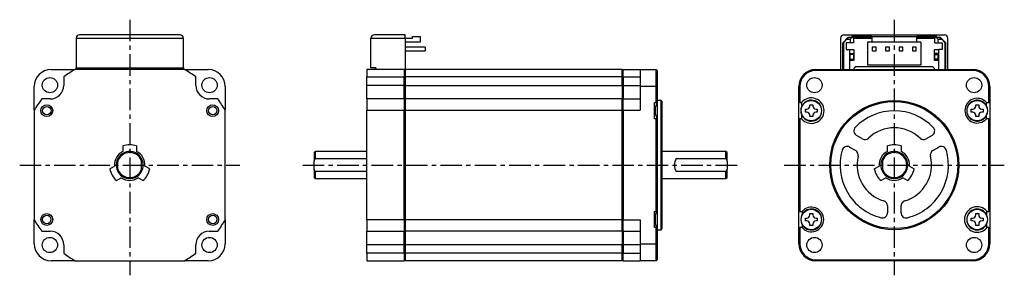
# Model space of a CAD drawing. Extents: x -258 to 32, y -32 to 43.
import ezdxf

# ---------------------------------------------------------------- set-up
doc = ezdxf.new("R2010")
doc.units = 0
doc.header["$MEASUREMENT"] = 0
doc.linetypes.add('CENTER', pattern=[10.16, 6.35, -1.27, 1.27, -1.27])
doc.layers.get('0').update_dxf_attribs({"linetype": 'CONTINUOUS'})

# ---------------------------------------------------------------- blocks, each defined once
blk = doc.blocks.new('A$C933966e2')
at = {"linetype": 'CENTER'}
for p, q in [((-225.8, 42.87), (-225.8, -32.5)), ((0, 42.87), (0, -32.5)), ((-258.3, 0), (-193.3, 0)), ((-174.69, 0), (-45.97, 0)), ((-32.5, 0), (32.5, 0))]:
    blk.add_line(p, q, dxfattribs=at)
at = {"color": 7, "linetype": 'Continuous', "lineweight": 25}
for p, q in [((-210.95, 38.4), (-240.65, 38.4)), ((-144.45, 38.4), (-153.55, 38.4)), ((-144.45, 37.4), (-144.45, 38.4)), ((-142.25, 37.45), (-142.25, 37.95)), ((-142.25, 37.95), (-140.05, 37.95)), ((-140.05, 37.95), (-140.05, 36.25)), ((-14.85, 38.4), (14.85, 38.4)), ((-6.64, 37.9), (-12.5, 37.9)), ((-12.5, 37.6), (-12.5, 37.9)), ((-6.64, 37.95), (-6.64, 36.25)), ((-6.64, 37.95), (6.64, 37.95)), ((6.64, 36.25), (6.64, 37.95)), ((12.5, 37.9), (6.64, 37.9)), ((12.5, 37.9), (12.5, 37.6)), ((-241.65, 37.4), (-241.65, 28.65)), ((-241.65, 37.4), (-209.95, 37.4)), ((-209.95, 28.65), (-209.95, 37.4)), ((-154.55, 37.4), (-144.45, 37.4)), ((-154.55, 28.65), (-154.55, 37.4)), ((-144.45, 37.45), (-142.25, 37.45)), ((-144.45, 37.4), (-144.45, 28.2)), ((-140.05, 36.25), (-144.45, 36.25)), ((-15.85, 37.4), (-15.85, 28.2)), ((-13.7, 37.6), (-15.2, 36.1)), ((-14.9, 36.2), (-15.2, 35.9)), ((-15.2, 28.2), (-15.2, 36.1)), ((-14.9, 36.2), (-14, 37.1)), ((-14.9, 28.2), (-14.9, 36.2)), ((-13, 36.1), (-14.2, 36.1)), ((-14.2, 36.1), (-14.2, 34.1)), ((-13.5, 37.6), (-14, 37.1)), ((-14, 37.1), (-13, 37.1)), ((-12.5, 37.6), (-13.7, 37.6)), ((-12.5, 37.6), (-13, 37.1)), ((-13, 37.1), (-13, 36.1)), ((-12, 36.1), (-13, 36.1)), ((-12.5, 37.6), (-12, 37.6)), ((-12, 37.6), (-12, 36.1)), ((-6.64, 37.6), (-12, 37.6)), ((-12, 37.25), (-11.8, 37.25)), ((-11.8, 37.25), (-11.8, 37.45)), ((-11.8, 37.45), (-6.64, 37.45)), ((-7.89, 36.25), (-7.89, 29.45)), ((-6.64, 36.25), (-7.89, 36.25)), ((6.64, 36.25), (-6.64, 36.25)), ((12, 37.6), (6.64, 37.6)), ((6.64, 37.45), (11.8, 37.45)), ((7.89, 36.25), (6.64, 36.25)), ((7.89, 36.25), (7.89, 29.45)), ((11.8, 37.45), (11.8, 37.25)), ((11.8, 37.25), (12, 37.25)), ((12, 37.6), (12.5, 37.6)), ((12, 36.1), (12, 37.6)), ((12, 36.1), (13, 36.1)), ((12.5, 37.6), (13, 37.1)), ((13.7, 37.6), (12.5, 37.6)), ((13, 36.1), (13, 37.1)), ((13, 37.1), (14, 37.1)), ((13, 36.1), (14.2, 36.1)), ((13.5, 37.6), (14, 37.1)), ((15.2, 36.1), (13.7, 37.6)), ((14, 37.1), (14.9, 36.2)), ((14.2, 34.1), (14.2, 36.1)), ((14.9, 36.2), (14.9, 28.2)), ((14.9, 36.2), (15.2, 35.9)), ((15.2, 28.2), (15.2, 36.1)), ((15.85, 28.2), (15.85, 37.4)), ((-138.55, 34.82), (-144.45, 34.82)), ((-144.45, 33.68), (-138.55, 33.68)), ((-138.55, 34.82), (-138.55, 33.68)), ((-14.2, 34.1), (-13.2, 34.1)), ((-13.2, 34.1), (-13.2, 28.2)), ((-11.8, 33.95), (-13.2, 33.95)), ((-13, 32.95), (-12, 32.95)), ((-13, 32.62), (-13, 32.95)), ((-12, 32.62), (-13, 32.62)), ((-13, 31.25), (-13, 32.62)), ((-12, 32.95), (-12, 32.62)), ((-12, 32.62), (-12, 31.25)), ((-11.8, 30.95), (-11.8, 33.95)), ((-5.37, 34.82), (-6.51, 34.82)), ((-6.51, 34.82), (-6.51, 33.68)), ((-6.51, 33.68), (-5.37, 33.68)), ((-5.37, 33.68), (-5.37, 34.82)), ((-2.55, 34.82), (-2.55, 33.68)), ((-1.41, 34.82), (-2.55, 34.82)), ((-2.55, 33.68), (-1.41, 33.68)), ((-1.41, 33.68), (-1.41, 34.82)), ((1.41, 34.82), (1.41, 33.68)), ((2.55, 34.82), (1.41, 34.82)), ((1.41, 33.68), (2.55, 33.68)), ((2.55, 33.68), (2.55, 34.82)), ((6.51, 34.82), (5.37, 34.82)), ((5.37, 34.82), (5.37, 33.68)), ((5.37, 33.68), (6.51, 33.68)), ((6.51, 33.68), (6.51, 34.82)), ((13.2, 33.95), (11.8, 33.95)), ((11.8, 33.95), (11.8, 30.95)), ((13, 32.95), (12, 32.95)), ((12, 32.62), (12, 32.95)), ((12, 32.62), (13, 32.62)), ((12, 31.25), (12, 32.62)), ((13, 32.62), (13, 32.95)), ((13, 31.25), (13, 32.62)), ((13.2, 28.2), (13.2, 34.1)), ((14.2, 34.1), (13.2, 34.1)), ((-13.2, 30.95), (-11.8, 30.95)), ((-13, 31.25), (-12, 31.25)), ((-13, 30.95), (-13, 31.25)), ((-12, 31.25), (-12, 30.95)), ((-11.3, 29.1), (-11.8, 28.6)), ((-11.3, 29.1), (11.3, 29.1)), ((7.89, 29.45), (-7.89, 29.45)), ((11.8, 28.6), (11.3, 29.1)), ((11.8, 30.95), (13.2, 30.95)), ((13, 31.25), (12, 31.25)), ((12, 30.95), (12, 31.25)), ((13, 30.95), (13, 31.25)), ((-249, 28.2), (-241.96, 28.2)), ((-209.64, 28.2), (-241.96, 28.2)), ((-241.65, 28.65), (-209.95, 28.65)), ((-241.65, 28.2), (-241.65, 28.65)), ((-209.95, 28.65), (-209.95, 28.2)), ((-209.64, 28.2), (-202.6, 28.2)), ((-144.75, 28.2), (-155.8, 28.2)), ((-155.8, 28.2), (-155.8, 26)), ((-153.15, 28.65), (-154.55, 28.65)), ((-153.15, 28.65), (-153.15, 28.2)), ((-144.75, 28.2), (-144.75, 26)), ((-144.45, 27.9), (-144.75, 28.2)), ((-144.45, 28.2), (-144.75, 28.2)), ((-80.4, 28.2), (-144.45, 28.2)), ((-144.45, 28.2), (-144.45, 26)), ((-80.4, 26), (-80.4, 28.2)), ((-80.1, 28.2), (-80.4, 27.9)), ((-80.1, 26), (-80.1, 28.2)), ((-80.1, 28.2), (-75, 28.2)), ((-75, 28.2), (-75, 23.2)), ((-75, 28.2), (-70.3, 28.2)), ((-70.3, 23.2), (-70.3, 28.2)), ((-70, 27.9), (-70.3, 28.2)), ((-70, 27.9), (-70, 23.2)), ((-23.2, 27.9), (-23.2, 28.2)), ((-23.2, 28.2), (23.2, 28.2)), ((23.2, 27.9), (-23.2, 27.9)), ((-11.8, 28.2), (-11.8, 28.6)), ((11.8, 28.6), (11.8, 28.2)), ((23.2, 28.2), (23.2, 27.9)), ((-245.3, 26), (-245.3, 23.5)), ((-206.3, 23.5), (-206.3, 26)), ((-155.8, 26), (-144.75, 26)), ((-155.8, 23.5), (-155.8, 26)), ((-144.75, 23.5), (-155.8, 23.5)), ((-155.8, 19.5), (-155.8, 23.5)), ((-144.75, 23.5), (-144.75, 26)), ((-144.75, 26), (-144.45, 25.85)), ((-144.75, 19.5), (-144.75, 23.5)), ((-144.45, 23.5), (-144.75, 23.5)), ((-80.4, 26), (-144.45, 26)), ((-144.45, 26), (-144.45, 23.5)), ((-144.45, 23.5), (-80.4, 23.5)), ((-144.45, 23.5), (-144.45, 19.5)), ((-80.4, 23.5), (-80.4, 26)), ((-80.4, 25.85), (-80.1, 26)), ((-80.4, 23.5), (-80.4, 19.5)), ((-80.1, 23.5), (-80.4, 23.5)), ((-80.1, 26), (-80.1, 23.5)), ((-80.1, 26), (-75, 26)), ((-80.1, 23.5), (-80.1, 19.5)), ((-80.1, 23.5), (-75, 23.5)), ((-254, 16.16), (-254, 23.2)), ((-197.6, 23.2), (-197.6, 16.16)), ((-75, 23.2), (-75, 16.16)), ((-70.3, 23.2), (-75, 23.2)), ((-70.3, 18.45), (-70.3, 23.2)), ((-70.3, 23.2), (-70, 23.2)), ((-70, 23.2), (-70, 18.45)), ((-28.2, 18.45), (-28.2, 23.2)), ((-28.2, 23.2), (-27.9, 23.2)), ((-27.9, 23.2), (-27.9, 18.45)), ((27.9, 18.45), (27.9, 23.2)), ((27.9, 23.2), (28.2, 23.2)), ((28.2, 23.2), (28.2, 18.45)), ((-249.3, 19.5), (-251.8, 19.5)), ((-199.8, 19.5), (-202.3, 19.5)), ((-144.75, 19.5), (-155.8, 19.5)), ((-155.8, 19.5), (-155.8, 16.16)), ((-144.75, 19.5), (-144.75, 16.16)), ((-144.45, 19.2), (-144.75, 19.5)), ((-80.4, 19.5), (-144.45, 19.5)), ((-144.45, 19.5), (-144.45, 16.16)), ((-80.4, 16.16), (-80.4, 19.5)), ((-80.1, 19.5), (-80.4, 19.2)), ((-80.1, 16.16), (-80.1, 19.5)), ((-80.1, 19.5), (-75, 19.5)), ((-70.8, 18.45), (-70.3, 18.45)), ((-70.8, 13.65), (-70.8, 18.45)), ((-70, 18.45), (-70.55, 17.18)), ((-70, 18.45), (-70.3, 18.45)), ((-68.8, 19.05), (-70, 19.05)), ((-70, 18.48), (-70, 13.62)), ((-68.5, 18.75), (-68.8, 19.05)), ((-68.8, 0), (-68.8, 19.05)), ((-68.5, 0), (-68.5, 18.75)), ((-27.9, 18.45), (-28.2, 18.45)), ((-28.2, 13.65), (-28.2, 18.45)), ((-27.9, 18.45), (-27.39, 18.45)), ((-27.39, 18.45), (-27.39, 17.18)), ((-24.94, 17.8), (-24.06, 17.8)), ((-24.94, 17.39), (-24.94, 17.8)), ((-24.06, 17.8), (-24.06, 17.39)), ((24.06, 17.8), (24.94, 17.8)), ((24.06, 17.39), (24.06, 17.8)), ((24.94, 17.8), (24.94, 17.39)), ((27.25, 18.45), (27.9, 18.45)), ((27.25, 17.48), (27.25, 18.45)), ((27.9, 18.45), (28.2, 18.45)), ((28.2, 18.45), (28.2, 13.65)), ((-254, 16.16), (-254, -16.16)), ((-197.6, -16.16), (-197.6, 16.16)), ((-155.8, 16.16), (-144.75, 16.16)), ((-155.8, -16.16), (-155.8, 16.16)), ((-144.75, -16.16), (-144.75, 16.16)), ((-144.75, 16.16), (-144.45, 16.08)), ((-144.45, 16.16), (-80.4, 16.16)), ((-144.45, 16.16), (-144.45, -16.16)), ((-80.4, -16.16), (-80.4, 16.16)), ((-80.4, 16.08), (-80.1, 16.16)), ((-80.1, 16.16), (-80.1, -16.16)), ((-80.1, 16.16), (-75, 16.16)), ((-70.8, 17.18), (-70.55, 17.18)), ((-70.55, 14.92), (-70.8, 14.92)), ((-70.78, 17.18), (-70.78, 16.05)), ((-70.78, 16.05), (-70.78, 14.92)), ((-70.58, 17.18), (-70.58, 16.05)), ((-70.58, 16.05), (-70.58, 14.97)), ((-70.55, 14.91), (-70.55, 17.19)), ((-70.55, 14.92), (-70, 13.65)), ((-27.39, 14.92), (-27.39, 13.65)), ((-26.25, 16.49), (-25.84, 16.49)), ((-26.25, 15.61), (-26.25, 16.49)), ((-25.84, 15.61), (-26.25, 15.61)), ((-24.94, 14.3), (-24.94, 14.71)), ((-24.06, 14.71), (-24.06, 14.3)), ((-23.16, 16.49), (-22.75, 16.49)), ((-22.75, 15.61), (-23.16, 15.61)), ((-22.75, 16.49), (-22.75, 15.61)), ((22.75, 16.49), (23.16, 16.49)), ((22.75, 15.61), (22.75, 16.49)), ((23.16, 15.61), (22.75, 15.61)), ((24.06, 14.3), (24.06, 14.71)), ((24.94, 14.71), (24.94, 14.3)), ((25.84, 16.49), (26.25, 16.49)), ((26.25, 15.61), (25.84, 15.61)), ((26.25, 16.49), (26.25, 15.61)), ((27.25, 13.65), (27.25, 14.62)), ((-70.3, 13.65), (-70.8, 13.65)), ((-70.3, -13.65), (-70.3, 13.65)), ((-70, 13.65), (-70.3, 13.65)), ((-70, 13.65), (-70, -13.65)), ((-28.2, -13.65), (-28.2, 13.65)), ((-27.9, 13.65), (-28.2, 13.65)), ((-27.9, 13.65), (-27.9, -13.65)), ((-27.39, 13.65), (-27.9, 13.65)), ((-24.06, 14.3), (-24.94, 14.3)), ((24.94, 14.3), (24.06, 14.3)), ((27.9, 13.65), (27.25, 13.65)), ((27.9, -13.65), (27.9, 13.65)), ((27.9, 13.65), (28.2, 13.65)), ((28.2, 13.65), (28.2, -13.65)), ((-9.39, 7.73), (-11.19, 8.77)), ((11.19, 8.77), (9.39, 7.73)), ((-227.8, 5.66), (-227.8, 4.03)), ((-223.8, 5.66), (-223.8, 4.03)), ((-171, 4), (-171.3, 3.7)), ((-171.3, 3.7), (-171.3, 1.2)), ((-155.8, 4), (-171, 4)), ((-171, 4), (-171, 1.94)), ((-49.7, 4), (-68.5, 4)), ((-49.4, 3.7), (-49.7, 4)), ((-49.7, 1.94), (-49.7, 4)), ((-49.4, 1.2), (-49.4, 3.7)), ((-13.19, 5.3), (-11.39, 4.27)), ((-2, 4.03), (-2, 5.66)), ((2, 5.66), (2, 4.03)), ((11.39, 4.27), (13.19, 5.3)), ((-222.3, 1.2), (-222.3, 1.94)), ((-222.3, -1.2), (-222.3, 1.2)), ((-171.3, 1.2), (-171, 1.94)), ((-171.3, -1.2), (-171.3, 1.2)), ((-171, 1.94), (-155.8, 1.94)), ((-68.8, -19.05), (-68.8, 0)), ((-68.5, -18.75), (-68.5, 0)), ((-64.4, 1.94), (-49.7, 1.94)), ((-49.7, 1.94), (-49.4, 1.2)), ((-49.4, 1.2), (-49.4, -1.2)), ((-3.5, 1.94), (-3.5, 1.2)), ((-3.5, 1.2), (-3.5, -1.2)), ((-231.7, -1.1), (-230.29, -0.28)), ((-222.3, -1.94), (-222.3, -1.2)), ((-219.9, -1.1), (-221.31, -0.28)), ((-171, -1.94), (-171.3, -1.2)), ((-171.3, -1.2), (-171.3, -3.7)), ((-155.8, -1.94), (-171, -1.94)), ((-171, -1.94), (-171, -4)), ((-49.7, -1.94), (-64.4, -1.94)), ((-49.4, -1.2), (-49.7, -1.94)), ((-49.7, -4), (-49.7, -1.94)), ((-49.4, -3.7), (-49.4, -1.2)), ((-5.9, -1.1), (-4.49, -0.28)), ((-3.5, -1.2), (-3.5, -1.94)), ((4.49, -0.28), (5.9, -1.1)), ((-229.7, -4.56), (-228.29, -3.75)), ((-221.9, -4.56), (-223.31, -3.75)), ((-171.3, -3.7), (-171, -4)), ((-171, -4), (-155.8, -4)), ((-68.5, -4), (-49.7, -4)), ((-49.7, -4), (-49.4, -3.7)), ((-2.49, -3.75), (-3.9, -4.56)), ((3.9, -4.56), (2.49, -3.75)), ((-70.8, -13.65), (-70.3, -13.65)), ((-70.8, -18.45), (-70.8, -13.65)), ((-70, -13.65), (-70.66, -14.62)), ((-70.58, -14.48), (-70.58, -16.05)), ((-70, -13.65), (-70.3, -13.65)), ((-70, -13.65), (-70, -18.48)), ((-27.9, -13.65), (-28.2, -13.65)), ((-28.2, -18.45), (-28.2, -13.65)), ((-27.9, -13.65), (-27.25, -13.65)), ((-27.25, -13.65), (-27.25, -14.62)), ((-24.94, -14.3), (-24.06, -14.3)), ((-24.94, -14.71), (-24.94, -14.3)), ((-24.06, -14.3), (-24.06, -14.71)), ((-2, -12), (-2, -14.07)), ((2, -14.07), (2, -12)), ((24.06, -14.3), (24.94, -14.3)), ((24.06, -14.71), (24.06, -14.3)), ((24.94, -14.3), (24.94, -14.71)), ((27.35, -14.84), (27.35, -13.65)), ((27.39, -13.65), (27.35, -13.65)), ((27.39, -13.65), (27.9, -13.65)), ((28.2, -13.65), (27.9, -13.65)), ((28.2, -13.65), (28.2, -18.45)), ((-254, -23.2), (-254, -16.16)), ((-197.6, -16.16), (-197.6, -23.2)), ((-155.8, -16.16), (-155.8, -19.5)), ((-144.75, -16.16), (-155.8, -16.16)), ((-144.45, -16.08), (-144.75, -16.16)), ((-144.75, -16.16), (-144.75, -19.5)), ((-80.4, -16.16), (-144.45, -16.16)), ((-144.45, -16.16), (-144.45, -19.5)), ((-80.1, -16.16), (-80.4, -16.08)), ((-80.4, -19.5), (-80.4, -16.16)), ((-80.1, -16.16), (-75, -16.16)), ((-80.1, -19.5), (-80.1, -16.16)), ((-75, -16.16), (-75, -23.2)), ((-70.8, -14.62), (-70.66, -14.62)), ((-70.78, -14.62), (-70.78, -16.05)), ((-70.78, -16.05), (-70.78, -17.48)), ((-70.58, -16.05), (-70.58, -17.62)), ((-26.25, -15.61), (-25.84, -15.61)), ((-26.25, -16.49), (-26.25, -15.61)), ((-25.84, -16.49), (-26.25, -16.49)), ((-24.94, -17.8), (-24.94, -17.39)), ((-24.06, -17.39), (-24.06, -17.8)), ((-23.16, -15.61), (-22.75, -15.61)), ((-22.75, -16.49), (-23.16, -16.49)), ((-22.75, -15.61), (-22.75, -16.49)), ((22.75, -15.61), (23.16, -15.61)), ((22.75, -16.49), (22.75, -15.61)), ((23.16, -16.49), (22.75, -16.49)), ((24.06, -17.8), (24.06, -17.39)), ((24.94, -17.39), (24.94, -17.8)), ((25.84, -15.61), (26.25, -15.61)), ((26.25, -16.49), (25.84, -16.49)), ((26.25, -15.61), (26.25, -16.49)), ((27.35, -18.45), (27.35, -17.26)), ((-251.8, -19.5), (-249.3, -19.5)), ((-202.3, -19.5), (-199.8, -19.5)), ((-155.8, -19.5), (-144.75, -19.5)), ((-155.8, -23.5), (-155.8, -19.5)), ((-144.75, -19.5), (-144.45, -19.2)), ((-144.75, -23.5), (-144.75, -19.5)), ((-80.4, -19.5), (-144.45, -19.5)), ((-144.45, -19.5), (-144.45, -23.5)), ((-80.4, -19.2), (-80.1, -19.5)), ((-80.4, -19.5), (-80.4, -23.5)), ((-80.1, -19.5), (-75, -19.5)), ((-80.1, -19.5), (-80.1, -23.5)), ((-70.66, -17.48), (-70.8, -17.48)), ((-70.3, -18.45), (-70.8, -18.45)), ((-70.66, -17.48), (-70, -18.45)), ((-70.3, -23.2), (-70.3, -18.45)), ((-70.3, -18.45), (-70, -18.45)), ((-70, -18.45), (-70, -23.2)), ((-70, -19.05), (-68.8, -19.05)), ((-68.8, -19.05), (-68.5, -18.75)), ((-28.2, -23.2), (-28.2, -18.45)), ((-28.2, -18.45), (-27.9, -18.45)), ((-27.9, -18.45), (-27.9, -23.2)), ((-27.25, -18.45), (-27.9, -18.45)), ((-27.25, -17.48), (-27.25, -18.45)), ((-24.06, -17.8), (-24.94, -17.8)), ((24.94, -17.8), (24.06, -17.8)), ((27.35, -18.45), (27.39, -18.45)), ((27.9, -18.45), (27.39, -18.45)), ((27.9, -23.2), (27.9, -18.45)), ((27.9, -18.45), (28.2, -18.45)), ((28.2, -18.45), (28.2, -23.2)), ((-75, -23.2), (-70.3, -23.2)), ((-75, -23.2), (-75, -28.2)), ((-70.3, -28.2), (-70.3, -23.2)), ((-70, -23.2), (-70.3, -23.2)), ((-70, -23.2), (-70, -27.9)), ((-27.9, -23.2), (-28.2, -23.2)), ((28.2, -23.2), (27.9, -23.2)), ((-245.3, -23.5), (-245.3, -26)), ((-206.3, -26), (-206.3, -23.5)), ((-144.75, -23.5), (-155.8, -23.5)), ((-155.8, -26), (-155.8, -23.5)), ((-144.75, -26), (-155.8, -26)), ((-155.8, -26), (-155.8, -28.2)), ((-144.45, -23.5), (-144.75, -23.5)), ((-144.75, -26), (-144.75, -23.5)), ((-144.45, -25.85), (-144.75, -26)), ((-144.75, -26), (-144.75, -28.2)), ((-80.4, -23.5), (-144.45, -23.5)), ((-144.45, -23.5), (-144.45, -26)), ((-80.4, -26), (-144.45, -26)), ((-144.45, -26), (-144.45, -28.2)), ((-80.4, -26), (-80.4, -23.5)), ((-80.1, -23.5), (-80.4, -23.5)), ((-80.1, -26), (-80.4, -25.85)), ((-80.4, -28.2), (-80.4, -26)), ((-75, -23.5), (-80.1, -23.5)), ((-80.1, -23.5), (-80.1, -26)), ((-80.1, -26), (-75, -26)), ((-80.1, -28.2), (-80.1, -26)), ((-241.96, -28.2), (-249, -28.2)), ((-241.96, -28.2), (-209.64, -28.2)), ((-202.6, -28.2), (-209.64, -28.2)), ((-155.8, -28.2), (-144.75, -28.2)), ((-144.75, -28.2), (-144.45, -27.9)), ((-80.4, -28.2), (-144.45, -28.2)), ((-80.4, -27.9), (-80.1, -28.2)), ((-80.1, -28.2), (-75, -28.2)), ((-70.3, -28.2), (-75, -28.2)), ((-70.3, -28.2), (-70, -27.9)), ((-23.2, -27.9), (23.2, -27.9)), ((-23.2, -28.2), (-23.2, -27.9)), ((23.2, -28.2), (-23.2, -28.2)), ((23.2, -27.9), (23.2, -28.2))]:
    blk.add_line(p, q, dxfattribs=at)
for centre, radius in [((-249.37, 23.57), 2.25), ((-202.23, 23.57), 2.25), ((-23.57, 23.57), 2.25), ((23.57, 23.57), 2.25), ((-250.3, 16.05), 1.75), ((-201.3, 16.05), 1.75), ((-24.5, 16.05), 3), ((0, 0), 19.05), ((0, 0), 18.75), ((24.5, 16.05), 3), ((-250.3, 16.05), 1.25), ((-201.3, 16.05), 1.25), ((-250.3, -16.05), 1.74), ((-201.3, -16.05), 1.75), ((-24.5, -16.05), 3), ((24.5, -16.05), 3), ((-250.3, -16.05), 1.24), ((-201.3, -16.05), 1.25), ((-249.37, -23.57), 2.25), ((-202.23, -23.57), 2.25), ((-23.57, -23.57), 2.25), ((23.57, -23.57), 2.25)]:
    blk.add_circle(centre, radius, dxfattribs=at)
for centre, radius, start, end in [((-240.65, 37.4), 1, 90, 180), ((-210.95, 37.4), 1, 0, 90), ((-153.55, 37.4), 1, 90, 180), ((-14.85, 37.4), 1, 90, 180), ((14.85, 37.4), 1, 0, 90), ((-13.8, 34.35), 0.4, 180, 218.6822), ((13.8, 34.35), 0.4, 321.3178, 0), ((-249, 23.2), 5, 90, 180), ((-225.8, 0), 32.5, 119.8084, 126.8699), ((-225.8, 0), 32.5, 53.1301, 60.1916), ((-202.6, 23.2), 5, 0, 90), ((-23.2, 23.2), 5, 90, 180), ((-23.2, 23.2), 4.7, 90, 180), ((23.2, 23.2), 5, 0, 90), ((23.2, 23.2), 4.7, 0, 90), ((-249.3, 23.5), 4, 270, 0), ((-202.3, 23.5), 4, 180, 270), ((-225.8, 0), 32.5, 143.1301, 150.1916), ((-225.8, 0), 32.5, 29.8084, 36.8699), ((-24.5, 16.05), 3.76, 219.7224, 140.2776), ((-24.5, 16.05), 3.1, 201.2862, 158.7138), ((24.5, 16.05), 3.65, 41.1121, 318.8879), ((24.5, 16.05), 3.1, 27.4893, 332.5107), ((24.5, 16.05), 3.1, 332.5107, 27.4893), ((-24.5, 16.05), 3.1, 158.7138, 201.2862), ((-25.84, 17.39), 0.9, 270, 0), ((-25.84, 14.71), 0.9, 0, 90), ((-23.16, 17.39), 0.9, 180, 270), ((-23.16, 14.71), 0.9, 90, 180), ((0, 0), 16, 43.968, 136.032), ((23.16, 17.39), 0.9, 270, 0), ((23.16, 14.71), 0.9, 0, 90), ((25.84, 17.39), 0.9, 180, 270), ((25.84, 14.71), 0.9, 90, 180), ((-10.44, 10.07), 1.5, 136.032, 240), ((0, 0), 11, 46.2602, 133.7398), ((10.44, 10.07), 1.5, 300, 43.968), ((-225.8, 0), 6, 70.5288, 109.4712), ((-8.64, 9.03), 1.5, 240, 313.7398), ((0, 0), 6, 70.5288, 109.4712), ((8.64, 9.03), 1.5, 226.2602, 300), ((-225.8, 0), 4.5, 116.3878, 183.6122), ((-225.8, 0), 4, 28.955, 331.045), ((-225.8, 0), 3.7, 18.9246, 341.0754), ((-225.8, 0), 4.5, 356.3878, 63.6122), ((0, 0), 16, 163.968, 256.032), ((-13.94, 4), 1.5, 60, 163.968), ((-12.14, 2.97), 1.5, 346.2602, 60), ((0, 0), 4.5, 116.3878, 183.6122), ((0, 0), 4, 208.955, 151.045), ((0, 0), 3.7, 198.9246, 161.0754), ((0, 0), 4.5, 356.3878, 63.6122), ((0, 0), 16, 283.968, 16.032), ((12.14, 2.97), 1.5, 120, 193.7398), ((13.94, 4), 1.5, 16.032, 120), ((-225.8, 0), 4, 331.045, 28.955), ((-60.9, 0), 4, 151.045, 208.955), ((0, 0), 11, 166.2602, 253.7398), ((0, 0), 4, 151.045, 208.955), ((0, 0), 11, 286.2602, 13.7398), ((-225.8, 0), 6, 190.5288, 229.4712), ((-225.8, 0), 6, 310.5288, 349.4712), ((0, 0), 6, 190.5288, 229.4712), ((0, 0), 6, 310.5288, 349.4712), ((-225.8, 0), 4.5, 236.3878, 303.6122), ((0, 0), 4.5, 236.3878, 303.6122), ((-3.5, -12), 1.5, 0, 73.7398), ((3.5, -12), 1.5, 106.2602, 180), ((-24.5, -16.05), 3.65, 221.1121, 138.8879), ((-24.5, -16.05), 3.1, 207.4893, 152.5107), ((-3.5, -14.07), 1.5, 256.032, 0), ((3.5, -14.07), 1.5, 180, 283.968), ((24.5, -16.05), 3.76, 39.7224, 320.2776), ((24.5, -16.05), 3.1, 23.038, 336.962), ((-225.8, 0), 32.5, 209.8084, 216.8699), ((-225.8, 0), 32.5, 323.1301, 330.1916), ((-24.5, -16.05), 3.1, 152.5107, 207.4893), ((-25.84, -14.71), 0.9, 270, 0), ((-25.84, -17.39), 0.9, 0, 90), ((-23.16, -14.71), 0.9, 180, 270), ((-23.16, -17.39), 0.9, 90, 180), ((23.16, -14.71), 0.9, 270, 0), ((23.16, -17.39), 0.9, 0, 90), ((25.84, -14.71), 0.9, 180, 270), ((25.84, -17.39), 0.9, 90, 180), ((24.5, -16.05), 3.1, 336.962, 23.038), ((-249.3, -23.5), 4, 0, 90), ((-202.3, -23.5), 4, 90, 180), ((-249, -23.2), 5, 180, 270), ((-202.6, -23.2), 5, 270, 0), ((-23.2, -23.2), 5, 180, 270), ((-23.2, -23.2), 4.7, 180, 270), ((23.2, -23.2), 4.7, 270, 0), ((23.2, -23.2), 5, 270, 0), ((-225.8, 0), 32.5, 233.1301, 240.1916), ((-225.8, 0), 32.5, 299.8084, 306.8699)]:
    blk.add_arc(centre, radius, start, end, dxfattribs=at)

msp = doc.modelspace()

# ---------------------------------------------------------------- block references
msp.add_blockref('A$C933966e2', (0, 0))

doc.saveas('drawing.dxf')
